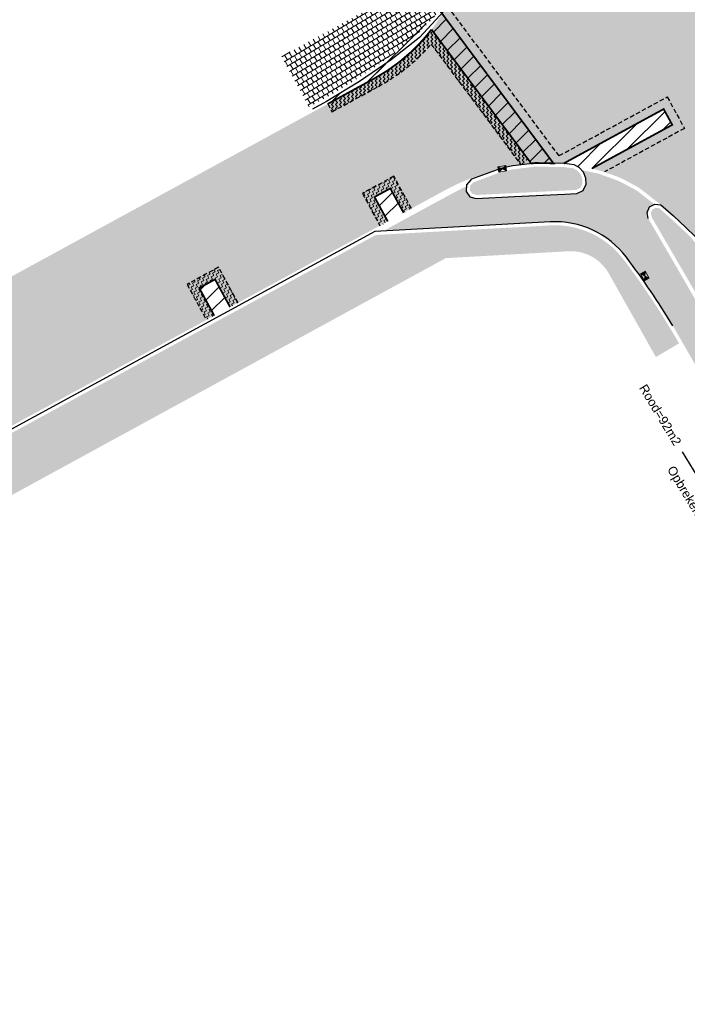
# Model space of a CAD drawing. Header units: metres. Extents: x 197458 to 198035, y 355297 to 355450.
# Tile 2 of 5: x 197510 to 197547, y 355298 to 355352. Entities that reach past the tile are written whole.
import ezdxf
from ezdxf import colors
from ezdxf.entities.mleader import LeaderData, LeaderLine
from ezdxf.math import Vec2, Vec3

# ---------------------------------------------------------------- set-up
doc = ezdxf.new("R2010")
doc.units = ezdxf.units.M
doc.linetypes.add('DASHED2', pattern=[0.375, 0.25, -0.125])
for name, color, linetype, lineweight in [('N-WE-VH-VERHARDING_ASFALT-A-200', 251, 'Continuous', 18), ('V-WE-RI-HWA_KOLK-S', 10, 'Continuous', 25), ('V-WE-VH-VERHARDING_ASFALT-A', 252, 'Continuous', 20), ('V-WE-VH-ZAAGSNEDE-G', 7, 'ZAAGSNEDE_LINE', 30), ('X-XX-AL-AANKLEDING-T25', 7, 'Continuous', 25)]:
    doc.layers.add(name, color=color, linetype=linetype, lineweight=lineweight)
for name, color, linetype in [('V-WE-VH-FREESVAK-G', 7, 'DASHED2'), ('V-WE-VH-VERHARDING_STRAATBAKSTENEN-G', 15, 'Continuous'), ('V-WE-VH-VERHARDING_TROTTOIRTEGELS-A', 253, 'Continuous'), ('V-WE-VH-VERHARDING_TROTTOIRTEGELS_ROOD-A', 13, 'Continuous'), ('V-XX-VH-KANTOPSLUITING_VOORKANTBAND-G', 7, 'CONTINUOUS-V')]:
    doc.layers.add(name, color=color, linetype=linetype)
doc.styles.add('NLCS_ISO', font='arial.ttf')
doc.styles.get("Standard").update_dxf_attribs({"font": 'arial.ttf'})
doc.linetypes.add('CONTINUOUS-V', pattern='A,3.5,[24,NLCS.SHX,S=0.5,R=0,X=0,Y=0],3.5', length=7)
doc.linetypes.add('ZAAGSNEDE_LINE', pattern='A,12.7,-5.08,["Z",Standard,S=2.54,R=0,X=-2.54,Y=-1.27],-6.35', length=24.13)
pattern_1 = [(30.99999999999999, (197094.5641811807, 355532.3899999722), (-0.1569836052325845, 0.2612645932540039), []), (121, (197094.5641811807, 355532.3899999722), (-0.2876159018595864, 0.1827727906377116), [0.3048, -0.3048])]
pattern_2 = [(45, (0, 0), (-0.4490128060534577, 0.4490128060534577), [])]
pattern_3 = [(45, (197526.8388962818, 355343.9602480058), (0, 0.2209708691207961), [0.15625, -0.15625]), (135, (197526.9493817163, 355344.0707334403), (-0.2209708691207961, 0), [0.15625, -0.15625])]
pattern_4 = [(27, (197502.3010873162, 355286.1286634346), (0.0682837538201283, 0.2101557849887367), [0.15625, -0.15625]), (117, (197502.4403070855, 355286.1995994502), (-0.2101557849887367, 0.0682837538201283), [0.15625, -0.15625])]

# ---------------------------------------------------------------- blocks, each defined once
blk = doc.blocks.new('Straatkolk_450')
at = {"lineweight": 9}
h = blk.add_hatch(color=256, dxfattribs=at)
h.dxf.hatch_style = 1
h.paths.add_polyline_path([(0, 0.150000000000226), (0.225, -1.293059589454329e-11), (0.225, 0.2999999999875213)])
h.paths.add_polyline_path([(-0.225, 0.3000000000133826), (-0.225, 1.293059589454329e-11), (0, 0.150000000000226)])
for p, q in [((0.225, 0.2999999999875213), (-0.225, 1.293059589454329e-11)), ((-0.225, 0.3000000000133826), (0.225, -1.293059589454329e-11))]:
    blk.add_line(p, q, dxfattribs=at)
at = {"lineweight": 9, "flags": 128}
blk.add_lwpolyline([(0.225, 0.2999999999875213), (-0.225, 0.3000000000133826), (-0.225, 1.293059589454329e-11), (0.225, -1.293059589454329e-11)], close=True, dxfattribs=at)

msp = doc.modelspace()

# ---------------------------------------------------------------- hatches: boundary and pattern name
at = {"layer": 'N-WE-VH-VERHARDING_ASFALT-A-200'}
h = msp.add_hatch(dxfattribs=at)
h.set_pattern_fill('AVH-ASFALT_FREESVAK', color=256, scale=0.1, angle=45, pattern_type=2)
h.set_pattern_definition(pattern_3)
edge = h.paths.add_edge_path()
edge.add_line((197539.7258735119, 355344.8617715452), (197533.5268551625, 355353.197372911))
edge.add_line((197533.5268551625, 355353.197372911), (197533.1256412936, 355352.8989982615))
edge.add_line((197533.1256412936, 355352.8989982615), (197539.4163402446, 355344.4401172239))
edge.add_line((197539.4163402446, 355344.4401172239), (197539.9777609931, 355344.4296037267))
edge.add_line((197539.9777609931, 355344.4296037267), (197545.5545808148, 355347.4639609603))
edge.add_line((197545.5545808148, 355347.4639609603), (197546.0325168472, 355346.5855663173))
edge.add_line((197546.0325168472, 355346.5855663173), (197541.5617995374, 355344.1530413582))
edge.add_line((197541.5617995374, 355344.1530413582), (197542.2536313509, 355343.9602480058))
edge.add_line((197542.2536313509, 355343.9602480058), (197546.710682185, 355346.3853370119))
edge.add_line((197546.710682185, 355346.3853370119), (197545.7548101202, 355348.1421262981))
edge.add_line((197545.7548101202, 355348.1421262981), (197539.7387929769, 355344.8688010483))
h = msp.add_hatch(dxfattribs=at)
h.set_pattern_fill('AVH-ASFALT_FREESVAK', color=256, scale=0.1, angle=45, pattern_type=2)
h.set_pattern_definition(pattern_3)
edge = h.paths.add_edge_path()
edge.add_line((197538.007680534, 355344.6585466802), (197532.6229847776, 355351.8991571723))
edge.add_arc((197524.4953147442, 355358.1361343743), 10.2449453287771, 313.2077296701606, 322.49824016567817, ccw=False)
edge.add_arc((197524.5700646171, 355358.0760734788), 10.15000000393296, 298.6364249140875, 313.13229684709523, ccw=False)
edge.add_line((197529.4344513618, 355349.1676369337), (197526.8388962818, 355347.7503530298))
edge.add_line((197526.8388962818, 355347.7503530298), (197527.0785212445, 355347.3115137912))
edge.add_line((197527.0785212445, 355347.3115137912), (197529.6740763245, 355348.7287976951))
edge.add_arc((197524.570064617, 355358.0760734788), 10.65000000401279, 298.6364249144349, 313.1340677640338)
edge.add_arc((197524.4953147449, 355358.1361343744), 10.74494532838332, 313.20597478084, 318.9972382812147)
edge.add_line((197532.604288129, 355351.0864251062), (197537.6064666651, 355344.3601720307))
edge.add_line((197537.6064666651, 355344.3601720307), (197538.007680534, 355344.6585466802))
h = msp.add_hatch(dxfattribs=at)
h.set_pattern_fill('AVH-ASFALT_FREESVAK', color=256, scale=0.1, angle=27, pattern_type=2)
h.set_pattern_definition(pattern_4)
h.paths.add_polyline_path([(197530.1866119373, 355341.2054414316), (197529.7473597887, 355340.9665742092), (197528.7697226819, 355342.7643478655), (197530.5254908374, 355343.721106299), (197531.5054283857, 355341.9231580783), (197531.0664024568, 355341.6838753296), (197530.3257277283, 355343.0428341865), (197529.4476360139, 355342.5643418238)])
h = msp.add_hatch(dxfattribs=at)
h.set_pattern_fill('AVH-ASFALT_FREESVAK', color=256, scale=0.1, angle=27, pattern_type=2)
h.set_pattern_definition(pattern_4)
h.paths.add_polyline_path([(197520.523428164, 355335.948245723), (197520.0839782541, 355335.7097425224), (197519.0062922, 355337.695414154), (197520.7627232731, 355338.6505689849), (197521.8432392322, 355336.6659138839), (197521.4041033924, 355336.4268329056), (197520.5625520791, 355337.9725658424), (197519.6840477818, 355337.4948313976)])
at = {"layer": 'V-WE-VH-VERHARDING_ASFALT-A'}
h = msp.add_hatch(color=256, dxfattribs=at)
h.dxf.hatch_style = 1
edge = h.paths.add_edge_path(flags=17)
edge.add_line((197549.7144378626, 355341.5048818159), (197551.1997267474, 355342.3038371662))
edge.add_arc((197539.4227571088, 355333.3404131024), 14.79999948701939, 37.27467816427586, 38.61059050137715)
edge.add_arc((197550.3624286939, 355342.0767493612), 0.8000000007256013, 38.61059078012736, 198.5374645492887)
edge.add_arc((197563.6360522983, 355346.5276949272), 14.80000000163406, 198.537464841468, 199.8390600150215)
edge = h.paths.add_edge_path(flags=16)
edge.add_line((197556.8919692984, 355332.1722217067), (197555.6709995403, 355334.1916996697))
edge.add_arc((197598.6297805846, 355360.1644379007), 50.2000000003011, 204.4430211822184, 211.1570203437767, ccw=False)
edge.add_line((197552.9290449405, 355339.3922747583), (197551.2652343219, 355338.386340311))
edge.add_line((197551.2652343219, 355338.386340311), (197555.5227654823, 355331.3444047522))
edge.add_arc((197556.20736721, 355331.7583135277), 0.7999999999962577, 211.1570702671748, 391.1570203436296)
edge = h.paths.add_edge_path()
edge.add_line((197564.4350693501, 355325.4189411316), (197563.2001749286, 355324.6938160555))
edge.add_line((197563.2001749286, 355324.6938160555), (197561.2792336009, 355328.0615120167))
edge.add_line((197561.2792336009, 355328.0615120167), (197562.4653359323, 355328.7569761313))
edge.add_line((197562.4653359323, 355328.7569761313), (197560.885274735, 355331.4062527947))
edge.add_line((197560.885274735, 355331.4062527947), (197558.3631008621, 355335.7960933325))
edge.add_line((197558.3631008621, 355335.7960933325), (197556.7905652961, 355338.2990105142))
edge.add_line((197556.7905652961, 355338.2990105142), (197556.0110721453, 355337.9008616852))
edge.add_line((197556.0110721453, 355337.9008616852), (197555.5303899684, 355338.7777565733))
edge.add_line((197555.5303899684, 355338.7777565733), (197556.3434705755, 355339.2234580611))
edge.add_line((197556.3434705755, 355339.2234580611), (197555.357, 355340.896))
edge.add_line((197555.357, 355340.896), (197554.1822813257, 355342.7726949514))
edge.add_line((197554.1822813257, 355342.7726949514), (197548.1137989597, 355339.5083828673))
edge.add_line((197548.1137989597, 355339.5083828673), (197548.36, 355339.236))
edge.add_line((197548.36, 355339.236), (197549.631, 355337.632))
edge.add_line((197549.631, 355337.632), (197558.664, 355322.756))
edge.add_line((197558.664, 355322.756), (197558.783, 355322.56))
edge.add_line((197558.783, 355322.56), (197561.5382990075, 355317.7046036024))
edge.add_arc((197487.5895930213, 355269.4289181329), 88.31168056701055, 28.578021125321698, 33.13757270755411, ccw=False)
edge.add_line((197565.1419558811, 355311.6732543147), (197570.4141388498, 355302.7417611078))
edge.add_line((197570.4141388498, 355302.7417611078), (197573.592443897, 355297.5738644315))
edge.add_line((197573.592443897, 355297.5738644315), (197578.1999604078, 355300.4479705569))
edge.add_line((197578.1999604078, 355300.4479705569), (197577.9355870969, 355300.871864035))
edge.add_line((197577.9355870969, 355300.871864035), (197578.5796126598, 355301.2735290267))
edge.add_arc((197871.7290732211, 355485.4544836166), 346.2069182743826, 209.5328312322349, 212.1404665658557, ccw=False)
edge.add_line((197570.5036469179, 355314.8014062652), (197565.8389198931, 355323.0170758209))
edge.add_line((197565.8389198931, 355323.0170758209), (197564.9161293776, 355324.6003276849))
edge.add_line((197564.9161293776, 355324.6003276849), (197564.4350693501, 355325.4189411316))
edge = h.paths.add_edge_path()
edge.add_line((197586.0076655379, 355378.4398589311), (197585.5796667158, 355378.2057448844))
edge.add_line((197585.5796667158, 355378.2057448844), (197584.9319329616, 355379.3902253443))
edge.add_line((197584.9319329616, 355379.3902253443), (197573.5085938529, 355373.1447046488))
edge.add_line((197573.5085938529, 355373.1447046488), (197569.1374043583, 355370.7547594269))
edge.add_line((197569.1374043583, 355370.7547594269), (197569.9720432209, 355369.2282065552))
edge.add_line((197569.9720432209, 355369.2282065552), (197569.0946249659, 355368.7484803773))
edge.add_line((197569.0946249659, 355368.7484803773), (197568.2599868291, 355370.2750319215))
edge.add_line((197568.2599868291, 355370.2750319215), (197560.363503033, 355365.9576341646))
edge.add_line((197560.363503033, 355365.9576341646), (197561.1089477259, 355364.5942172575))
edge.add_line((197561.1089477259, 355364.5942172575), (197560.2315294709, 355364.1144910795))
edge.add_line((197560.2315294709, 355364.1144910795), (197559.4860882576, 355365.4779016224))
edge.add_line((197559.4860882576, 355365.4779016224), (197555.5385051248, 355363.3192620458))
edge.add_arc((197546.3409431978, 355379.4966727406), 18.60923862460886, 290.3684562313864, 299.6201144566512, ccw=False)
edge.add_line((197552.818, 355362.051), (197551.6009071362, 355361.6532767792))
edge.add_line((197551.6009071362, 355361.6532767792), (197555.5714447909, 355354.0573866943))
edge.add_arc((197563.7722097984, 355347.8831807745), 10.26515296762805, 119.42625446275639, 143.0245784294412, ccw=False)
edge.add_line((197558.7289102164, 355356.8240137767), (197560.4542319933, 355357.7557169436))
edge.add_line((197560.4542319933, 355357.7557169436), (197563.0478663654, 355359.1688986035))
edge.add_line((197563.0478663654, 355359.1688986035), (197577.0642003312, 355366.8059141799))
edge.add_line((197577.0642003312, 355366.8059141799), (197588.8567496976, 355373.231266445))
edge.add_line((197588.8567496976, 355373.231266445), (197586.0076655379, 355378.4398589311))
edge = h.paths.add_edge_path()
edge.add_line((197504.0652523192, 355328.5374975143), (197504.7103038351, 355327.3513144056))
edge.add_line((197504.7103038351, 355327.3513144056), (197520.5237376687, 355335.9507284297))
edge.add_line((197520.5237376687, 355335.9507284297), (197519.6840477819, 355337.4948313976))
edge.add_line((197519.6840477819, 355337.4948313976), (197520.5625520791, 355337.9725658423))
edge.add_line((197520.5625520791, 355337.9725658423), (197521.4022419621, 355336.4284628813))
edge.add_line((197521.4022419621, 355336.4284628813), (197529.3983398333, 355340.7767756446))
edge.add_line((197529.3983398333, 355340.7767756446), (197530.1877845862, 355341.2060791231))
edge.add_line((197530.1877845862, 355341.2060791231), (197529.4476360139, 355342.5643418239))
edge.add_line((197529.4476360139, 355342.5643418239), (197530.3257277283, 355343.0428341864))
edge.add_line((197530.3257277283, 355343.0428341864), (197531.0662892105, 355341.6838137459))
edge.add_line((197531.0662892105, 355341.6838137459), (197533.4684348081, 355342.9901109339))
edge.add_arc((197538.3174394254, 355334.0732923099), 10.15000000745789, 110.6840293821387, 118.53753927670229, ccw=False)
edge.add_line((197534.732316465, 355343.5690489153), (197536.271, 355344.087))
edge.add_line((197536.271, 355344.087), (197537.159, 355344.305))
edge.add_line((197537.159, 355344.305), (197538.408, 355344.459))
edge.add_line((197538.408, 355344.459), (197539.9777609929, 355344.4296037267))
edge.add_line((197539.9777609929, 355344.4296037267), (197545.5545808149, 355347.4639609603))
edge.add_line((197545.5545808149, 355347.4639609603), (197546.0325168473, 355346.5855663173))
edge.add_line((197546.0325168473, 355346.5855663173), (197541.5617995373, 355344.1530413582))
edge.add_line((197541.5617995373, 355344.1530413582), (197542.011, 355344.049))
edge.add_line((197542.011, 355344.049), (197543.151, 355343.632))
edge.add_line((197543.151, 355343.632), (197544.162, 355343.095))
edge.add_line((197544.162, 355343.095), (197545.406, 355342.125))
edge.add_line((197545.406, 355342.125), (197546.774, 355340.88))
edge.add_arc((197531.5320276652, 355324.6025295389), 22.29963598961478, 44.61174637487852, 46.88164307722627, ccw=False)
edge.add_line((197547.4067389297, 355340.2635418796), (197553.7149018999, 355343.6567811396))
edge.add_line((197553.7149018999, 355343.6567811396), (197553.436, 355344.26))
edge.add_line((197553.436, 355344.26), (197553.13, 355345.24))
edge.add_line((197553.13, 355345.24), (197552.939, 355346.272))
edge.add_line((197552.939, 355346.272), (197552.874, 355347.335))
edge.add_line((197552.874, 355347.335), (197552.941, 355348.407))
edge.add_line((197552.941, 355348.407), (197553.14, 355349.462))
edge.add_line((197553.14, 355349.462), (197553.464, 355350.477))
edge.add_line((197553.464, 355350.477), (197553.903, 355351.431))
edge.add_line((197553.903, 355351.431), (197554.441, 355352.305))
edge.add_line((197554.441, 355352.305), (197554.7457580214, 355352.7701538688))
edge.add_line((197554.7457580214, 355352.7701538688), (197554.9379715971, 355353.1106014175))
edge.add_line((197554.9379715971, 355353.1106014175), (197550.5916998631, 355361.4252946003))
edge.add_line((197550.5916998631, 355361.4252946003), (197549.498, 355361.254))
edge.add_line((197549.498, 355361.254), (197547.8104403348, 355361.254))
edge.add_line((197547.8104403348, 355361.254), (197547.1696341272, 355361.3482490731))
edge.add_line((197547.1696341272, 355361.3482490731), (197542.6791571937, 355358.8926817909))
edge.add_line((197542.6791571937, 355358.8926817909), (197542.1993692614, 355359.7700662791))
edge.add_line((197542.1993692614, 355359.7700662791), (197545.6818902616, 355361.6744440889))
edge.add_line((197545.6818902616, 355361.6744440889), (197545.479, 355361.727))
edge.add_line((197545.479, 355361.727), (197544.344, 355362.164))
edge.add_line((197544.344, 355362.164), (197543.26, 355362.732))
edge.add_line((197543.26, 355362.732), (197542.248, 355363.422))
edge.add_line((197542.248, 355363.422), (197541.328, 355364.218))
edge.add_line((197541.328, 355364.218), (197540.516, 355365.102))
edge.add_line((197540.516, 355365.102), (197539.822, 355366.053))
edge.add_line((197539.822, 355366.053), (197539.5530650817, 355366.5104724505))
edge.add_line((197539.5530650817, 355366.5104724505), (197538.098673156, 355365.3824440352))
edge.add_arc((197524.5590878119, 355359.4058539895), 14.79999999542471, 16.82731899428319, 23.81743209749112, ccw=False)
edge.add_arc((197537.9596298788, 355363.4586890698), 0.7999999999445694, -139.60912660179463, 16.827319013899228, ccw=False)
edge.add_arc((197548.6340558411, 355372.5172015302), 14.80000002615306, 214.6248571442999, 220.3224529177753, ccw=False)
edge.add_line((197536.4552847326, 355364.1078296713), (197534.243246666, 355362.3921698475))
edge.add_line((197534.243246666, 355362.3921698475), (197534.437, 355362.052))
edge.add_line((197534.437, 355362.052), (197535.041, 355360.573))
edge.add_line((197535.041, 355360.573), (197535.356, 355358.976))
edge.add_line((197535.356, 355358.976), (197535.356, 355357.348))
edge.add_line((197535.356, 355357.348), (197535.05, 355355.78))
edge.add_line((197535.05, 355355.78), (197534.274, 355354.29))
edge.add_line((197534.274, 355354.29), (197533.314, 355352.912))
edge.add_line((197533.314, 355352.912), (197532.7618599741, 355352.0829950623))
edge.add_arc((197524.5700646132, 355358.0760734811), 10.15000000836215, 313.13229685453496, 323.810975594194, ccw=False)
edge.add_arc((197524.5700646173, 355358.0760734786), 10.15000000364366, 298.63642491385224, 313.13229684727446, ccw=False)
edge.add_line((197529.4344513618, 355349.1676369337), (197525.9660482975, 355347.2737407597))
edge.add_line((197525.9660482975, 355347.2737407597), (197499.0168874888, 355332.5583482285))
edge.add_line((197499.0168874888, 355332.5583482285), (197487.4584660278, 355326.2236657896))
edge.add_line((197487.4584660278, 355326.2236657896), (197472.5663770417, 355317.9818015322))
edge.add_arc((197667.4658498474, 354960.6523331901), 407.025986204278, 118.6095315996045, 120.8626701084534)
edge.add_line((197458.6688093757, 355310.0431592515), (197462.478072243, 355303.8225487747))
edge.add_line((197462.478072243, 355303.8225487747), (197465.6958788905, 355305.7525755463))
edge.add_line((197465.6958788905, 355305.7525755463), (197470.0334617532, 355308.279215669))
edge.add_line((197470.0334617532, 355308.279215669), (197472.2159121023, 355309.5185421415))
edge.add_line((197472.2159121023, 355309.5185421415), (197481.0349121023, 355314.3515421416))
edge.add_line((197481.0349121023, 355314.3515421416), (197481.5291214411, 355314.7062856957))
edge.add_line((197481.5291214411, 355314.7062856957), (197496.7300793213, 355323.0116336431))
edge.add_line((197496.7300793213, 355323.0116336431), (197503.8317996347, 355326.8735800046))
edge.add_line((197503.8317996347, 355326.8735800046), (197503.1869679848, 355328.0593588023))
edge.add_line((197503.1869679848, 355328.0593588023), (197504.0652523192, 355328.5374975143))
edge = h.paths.add_edge_path()
edge.add_line((197523.4493301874, 355378.5627080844), (197522.59826066, 355377.6768512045))
edge.add_line((197522.59826066, 355377.6768512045), (197524.7598667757, 355375.3748029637))
edge.add_line((197524.7598667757, 355375.3748029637), (197526.9601055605, 355372.8249483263))
edge.add_arc((197489.5248926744, 355341.332982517), 48.91972071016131, 34.46672656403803, 40.071859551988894, ccw=False)
edge.add_line((197529.857, 355369.018), (197530.758, 355367.918))
edge.add_line((197530.758, 355367.918), (197532.722, 355365.063))
edge.add_line((197532.722, 355365.063), (197533.7432927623, 355363.2699314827))
edge.add_line((197533.7432927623, 355363.2699314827), (197535.9131629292, 355364.9528858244))
edge.add_arc((197548.6340590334, 355372.5171963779), 14.79999972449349, 208.0414957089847, 210.737266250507, ccw=False)
edge.add_arc((197491.2618668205, 355341.9650848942), 50.20000000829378, 28.03490460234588, 37.32662739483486)
edge.add_arc((197531.8166471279, 355372.8893439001), 0.8000000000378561, 41.17824986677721, 217.3266268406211, ccw=False)
edge.add_arc((197494.9141190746, 355340.6526653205), 49.80000004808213, 36.15274531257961, 41.139882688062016, ccw=False)
edge.add_line((197535.1249866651, 355370.0316736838), (197536.5093058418, 355368.136964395))
edge.add_arc((197524.5590878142, 355359.4058539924), 14.79999999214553, 27.776050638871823, 36.15274289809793, ccw=False)
edge.add_line((197537.6537703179, 355366.302903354), (197539.0854967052, 355367.413352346))
edge.add_line((197539.0854967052, 355367.413352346), (197538.946, 355367.708))
edge.add_line((197538.946, 355367.708), (197536.186, 355371.599))
edge.add_line((197536.186, 355371.599), (197533.188, 355375.321))
edge.add_line((197533.188, 355375.321), (197529.969, 355378.854))
edge.add_line((197529.969, 355378.854), (197526.547, 355382.178))
edge.add_line((197526.547, 355382.178), (197520.8584987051, 355387.3103461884))
edge.add_line((197520.8584987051, 355387.3103461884), (197517.8802881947, 355389.7953536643))
edge.add_line((197517.8802881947, 355389.7953536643), (197504.5747813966, 355401.8000036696))
edge.add_line((197504.5747813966, 355401.8000036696), (197500.7816546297, 355397.5958432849))
edge.add_line((197500.7816546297, 355397.5958432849), (197514.8273631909, 355384.9187573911))
edge.add_line((197514.8273631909, 355384.9187573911), (197520.0640612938, 355380.192061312))
edge.add_line((197520.0640612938, 355380.192061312), (197521.892303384, 355378.3854438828))
edge.add_line((197521.892303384, 355378.3854438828), (197522.7282060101, 355379.2555139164))
edge.add_line((197522.7282060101, 355379.2555139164), (197523.4493301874, 355378.5627080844))
at = {"layer": 'V-WE-VH-VERHARDING_ASFALT-A', "lineweight": 9}
h = msp.add_hatch(dxfattribs=at)
h.set_pattern_fill('ANSI31', color=256, scale=0.2)
h.set_pattern_definition(pattern_2)
edge = h.paths.add_edge_path()
edge.add_line((197526.8388962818, 355347.7503530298), (197529.4344513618, 355349.1676369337))
edge.add_arc((197524.5700646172, 355358.0760734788), 10.15000000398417, 298.6364249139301, 313.1322968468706)
edge.add_arc((197524.4953147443, 355358.1361343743), 10.24494532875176, 313.2077296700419, 322.498240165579)
edge.add_line((197532.6229847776, 355351.8991571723), (197538.1772389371, 355344.4305474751))
edge.add_line((197538.1772389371, 355344.4305474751), (197538.408, 355344.459))
edge.add_line((197538.408, 355344.459), (197539.4163402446, 355344.4401172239))
edge.add_line((197539.4163402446, 355344.4401172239), (197533.1256412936, 355352.8989982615))
h = msp.add_hatch(dxfattribs=at)
h.set_pattern_fill('ANSI31', color=256, scale=0.2)
h.set_pattern_definition(pattern_2)
edge = h.paths.add_edge_path()
edge.add_line((197531.5094698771, 355350.6688368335), (197532.6699663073, 355351.8359827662))
edge.add_line((197532.6699663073, 355351.8359827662), (197538.1772389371, 355344.4305474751))
edge.add_arc((197538.8853789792, 355332.9646836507), 11.48771063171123, 87.35084886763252, 93.53413981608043, ccw=False)
edge.add_line((197539.4163402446, 355344.4401172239), (197533.2040079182, 355352.7936214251))
edge.add_line((197533.2040079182, 355352.7936214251), (197531.95, 355351.444))
edge.add_line((197531.95, 355351.444), (197530.38, 355350.2))
edge.add_line((197530.38, 355350.2), (197528.605, 355348.992))
edge.add_line((197528.605, 355348.992), (197526.7670087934, 355347.8820048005))
edge.add_line((197526.7670087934, 355347.8820048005), (197526.8388962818, 355347.7503530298))
edge.add_line((197526.8388962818, 355347.7503530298), (197529.4344513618, 355349.1676369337))
edge.add_arc((197524.5700646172, 355358.0760734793), 10.15000000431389, 298.6364249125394, 313.1322967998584)
h = msp.add_hatch(dxfattribs=at)
h.set_pattern_fill('ANSI31', color=256, scale=0.2)
h.set_pattern_definition([(45, (197544.409642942, 355346.1058401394), (-0.4490128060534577, 0.4490128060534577), [])])
h.paths.add_polyline_path([(197539.9777609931, 355344.4296037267), (197541.5617995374, 355344.1530413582), (197546.0325168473, 355346.5855663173), (197545.5545808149, 355347.4639609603)])
h = msp.add_hatch(dxfattribs=at)
h.set_pattern_fill('ANSI31', color=256, scale=0.2)
h.set_pattern_definition([(45, (197527.9102745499, 355342.9628725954), (-0.4490128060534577, 0.4490128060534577), [])])
h.paths.add_polyline_path([(197529.4476360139, 355342.5643418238), (197530.1866119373, 355341.2054414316), (197531.0664024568, 355341.6838753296), (197530.3257277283, 355343.0428341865)])
h = msp.add_hatch(dxfattribs=at)
h.set_pattern_fill('ANSI31', color=256, scale=0.2)
h.set_pattern_definition([(45, (197518.2470907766, 355337.7056768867), (-0.4490128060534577, 0.4490128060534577), [])])
h.paths.add_polyline_path([(197519.6840477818, 355337.4948313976), (197520.523428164, 355335.948245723), (197521.4032186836, 355336.426679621), (197520.5625520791, 355337.9725658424)])
at = {"layer": 'V-WE-VH-VERHARDING_STRAATBAKSTENEN-G'}
h = msp.add_hatch(color=256, dxfattribs=at)
h.dxf.hatch_style = 1
h.paths.add_polyline_path([(197540.9197324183, 355343.8392036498), (197540.7303122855, 355344.0478055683), (197540.5012305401, 355344.1697740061), (197539.996400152, 355344.2292196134), (197538.4184168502, 355344.2587698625), (197537.192772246, 355344.1076495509), (197536.7606903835, 355344.0127077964), (197536.332642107, 355343.8964955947), (197534.9348517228, 355343.3691205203), (197534.933732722, 355343.3685366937), (197534.7636129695, 355343.1700636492), (197534.7529780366, 355342.9398486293), (197534.8866846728, 355342.7524094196), (197535.1418409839, 355342.6774482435), (197537.239975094, 355342.7827485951), (197540.0398701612, 355342.9247433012), (197540.6631563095, 355342.9558135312), (197540.9198884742, 355343.0749087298), (197541.0325838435, 355343.327429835), (197541.0242735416, 355343.5782498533)])
h = msp.add_hatch(color=256, dxfattribs=at)
h.dxf.hatch_style = 1
h.paths.add_polyline_path([(197548.2072763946, 355339.1067034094), (197547.6778588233, 355339.6924209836), (197547.3619053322, 355340.0194175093), (197547.3282397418, 355339.9920148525), (197547.0479333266, 355340.3363858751), (197546.6365792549, 355340.7346688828), (197545.9603804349, 355341.3590822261), (197545.318143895, 355341.9351376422), (197545.1073284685, 355341.9639136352), (197544.9241306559, 355341.863430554), (197544.8373101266, 355341.674504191), (197544.8870829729, 355341.4377276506), (197546.3378523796, 355338.9456084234), (197547.8099178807, 355336.4164958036), (197549.4711810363, 355337.5116577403)])
at = {"layer": 'V-WE-VH-VERHARDING_TROTTOIRTEGELS-A', "lineweight": 9}
h = msp.add_hatch(dxfattribs=at)
h.set_pattern_fill('AR-B88', color=251, scale=0.0015, angle=31)
h.set_pattern_definition(pattern_1)
edge = h.paths.add_edge_path()
edge.add_line((197524.2654567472, 355350.3872482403), (197527.7334939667, 355352.2818140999))
edge.add_line((197527.7334939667, 355352.2818140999), (197530.227, 355353.644))
edge.add_arc((197529.1556763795, 355355.3261427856), 1.994326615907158, 302.4922579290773, 391.561493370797)
edge.add_line((197530.855, 355356.37), (197528.1900090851, 355360.7043700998))
edge.add_line((197528.1900090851, 355360.7043700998), (197524.894, 355365.892))
edge.add_line((197524.894, 355365.892), (197521.231, 355370.851))
edge.add_line((197521.231, 355370.851), (197522.8037901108, 355372.4889338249))
edge.add_arc((197474.2859574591, 355328.226298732), 65.67465988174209, 38.174867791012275, 42.37407946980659, ccw=False)
edge.add_line((197525.9146514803, 355368.8174172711), (197529.836702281, 355363.4985186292))
edge.add_line((197529.836702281, 355363.4985186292), (197531.222999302, 355361.2944060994))
edge.add_line((197531.222999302, 355361.2944060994), (197532.4494219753, 355359.0056805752))
edge.add_line((197532.4494219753, 355359.0056805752), (197533.5063436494, 355356.6531135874))
edge.add_arc((197529.6870403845, 355355.20027586), 4.086295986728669, -32.14993942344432, 20.826484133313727, ccw=False)
edge.add_arc((197519.8747935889, 355364.4910141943), 17.53839934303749, 302.0021928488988, 319.17731751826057, ccw=False)
edge.add_line((197529.1692984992, 355349.6179637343), (197528.4969617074, 355349.1603959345))
edge.add_line((197528.4969617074, 355349.1603959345), (197526.6673319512, 355348.0554508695))
edge.add_line((197526.6673319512, 355348.0554508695), (197525.7983108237, 355347.5809282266))
edge.add_line((197525.7983108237, 355347.5809282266), (197524.2654567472, 355350.3872482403))
h = msp.add_hatch(dxfattribs=at)
h.set_pattern_fill('AR-B88', color=251, scale=0.0015, angle=32)
h.set_pattern_definition([(32, (197094.5641811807, 355532.3899999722), (-0.1615193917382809, 0.2584850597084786), []), (122, (197094.5641811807, 355532.3899999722), (-0.2907619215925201, 0.1777253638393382), [0.3048, -0.3048])])
edge = h.paths.add_edge_path()
edge.add_line((197545.1221395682, 355333.6429496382), (197546.4118183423, 355334.4072111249))
edge.add_arc((197508.2359299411, 355312.5302473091), 44.00000001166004, 29.81517159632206, 37.12302587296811)
edge.add_arc((197539.4917147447, 355336.1885633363), 4.79999999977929, 37.12302587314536, 92.89015226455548)
edge.add_line((197539.2496925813, 355340.982457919), (197529.5259668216, 355340.4477753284))
edge.add_line((197529.5259668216, 355340.4477753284), (197504.5642180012, 355326.8734681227))
edge.add_line((197504.5642180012, 355326.8734681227), (197506.0121995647, 355324.1886409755))
edge.add_line((197506.0121995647, 355324.1886409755), (197533.417, 355339.157))
edge.add_line((197533.417, 355339.157), (197540.2470000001, 355339.54))
edge.add_arc((197540.3838673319, 355337.1201248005), 2.423742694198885, 29.374248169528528, 93.23718115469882, ccw=False)
edge.add_line((197542.496, 355338.309), (197545.1221395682, 355333.6429496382))
at = {"layer": 'V-WE-VH-VERHARDING_TROTTOIRTEGELS_ROOD-A', "lineweight": 9}
h = msp.add_hatch(dxfattribs=at)
h.set_pattern_fill('AR-B88', color=251, scale=0.0015, angle=31)
h.set_pattern_definition(pattern_1)
edge = h.paths.add_edge_path()
edge.add_line((197546.0714656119, 355335.3800228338), (197553.0000598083, 355323.3467731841))
edge.add_line((197553.0000598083, 355323.3467731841), (197561.4022725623, 355308.7714269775))
edge.add_line((197561.4022725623, 355308.7714269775), (197563.1972723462, 355309.2643227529))
edge.add_line((197563.1972723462, 355309.2643227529), (197554.9465, 355323.611))
edge.add_line((197554.9465, 355323.611), (197547.6209299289, 355336.3157810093))
edge.add_line((197547.6209299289, 355336.3157810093), (197546.165, 355338.845))
edge.add_line((197546.165, 355338.845), (197544.698, 355341.365))
edge.add_line((197544.698, 355341.365), (197544.6349015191, 355341.6651684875))
edge.add_line((197544.6349015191, 355341.6651684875), (197544.77, 355342.007))
edge.add_line((197544.77, 355342.007), (197545.0412636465, 355342.1557867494))
edge.add_line((197545.0412636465, 355342.1557867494), (197544.0527756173, 355342.9265531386))
edge.add_line((197544.0527756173, 355342.9265531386), (197543.0693522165, 355343.4489056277))
edge.add_line((197543.0693522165, 355343.4489056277), (197541.9553463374, 355343.8563972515))
edge.add_line((197541.9553463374, 355343.8563972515), (197540.98462912, 355344.0652438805))
edge.add_line((197540.98462912, 355344.0652438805), (197541.092, 355343.947))
edge.add_line((197541.092, 355343.947), (197541.223, 355343.62))
edge.add_line((197541.223, 355343.62), (197541.2341930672, 355343.2796363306))
edge.add_line((197541.2341930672, 355343.2796363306), (197541.0952987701, 355342.9358080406))
edge.add_line((197541.0952987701, 355342.9358080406), (197540.712, 355342.758))
edge.add_line((197540.712, 355342.758), (197540.1675852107, 355342.7309632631))
edge.add_line((197540.1675852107, 355342.7309632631), (197535.118, 355342.476))
edge.add_line((197535.118, 355342.476), (197534.764, 355342.58))
edge.add_line((197534.764, 355342.58), (197534.55, 355342.88))
edge.add_line((197534.55, 355342.88), (197534.5635289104, 355343.1728611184))
edge.add_line((197534.5635289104, 355343.1728611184), (197533.6345868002, 355342.6820606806))
edge.add_line((197533.6345868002, 355342.6820606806), (197530.0206370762, 355340.716779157))
edge.add_line((197530.0206370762, 355340.716779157), (197539.2396083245, 355341.1822035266))
edge.add_arc((197539.4917147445, 355336.1885633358), 5.000000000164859, 37.123025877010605, 92.89015226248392, ccw=False)
edge.add_arc((197508.2359299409, 355312.5302473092), 44.20000001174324, 31.12877166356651, 37.123025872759, ccw=False)

# ---------------------------------------------------------------- linework, layer by layer
at = {"layer": 'V-WE-VH-FREESVAK-G'}
for points in [[(197539.7258735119, 355344.8617715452), (197533.5268551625, 355353.197372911)], [(197539.7387929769, 355344.8688010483), (197545.7548101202, 355348.1421262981), (197546.710682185, 355346.3853370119), (197542.253631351, 355343.9602480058)], [(197531.5054283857, 355341.9231580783), (197530.5254908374, 355343.721106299), (197528.7697226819, 355342.7643478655), (197529.7473597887, 355340.9665742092)], [(197521.8432392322, 355336.6659138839), (197520.7627232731, 355338.6505689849), (197519.0062922, 355337.695414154), (197520.0839782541, 355335.7097425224)]]:
    msp.add_lwpolyline(points, dxfattribs=at)
msp.add_lwpolyline([(197526.8388962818, 355347.7503530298), (197527.0785212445, 355347.3115137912), (197529.6740763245, 355348.7287976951, 0.06334241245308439), (197531.8515527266, 355350.3041733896, 0.0252745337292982), (197532.604288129, 355351.0864251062), (197537.6064666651, 355344.3601720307)], format="xyb", dxfattribs=at)
at = {"layer": 'V-WE-VH-ZAAGSNEDE-G', "ltscale": 0.1, "const_width": 0.1, "flags": 128}
msp.add_lwpolyline([(197526.8388962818, 355347.7503530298), (197529.4344513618, 355349.1676369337, 0.06333465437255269), (197531.5094698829, 355350.668836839, 0.04055971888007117), (197532.6229847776, 355351.8991571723), (197538.1772389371, 355344.4305474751), (197538.408, 355344.459), (197539.4163402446, 355344.4401172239), (197533.1256412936, 355352.8989982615)], format="xyb", dxfattribs=at)
msp.add_lwpolyline([(197539.9777609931, 355344.4296037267), (197545.5545808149, 355347.4639609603), (197546.0325168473, 355346.5855663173), (197541.5617995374, 355344.1530413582)], dxfattribs=at)
at = {"layer": 'V-WE-VH-ZAAGSNEDE-G', "ltscale": 0.1, "const_width": 0.1}
for points in [[(197531.0664024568, 355341.6838753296), (197530.3257277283, 355343.0428341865), (197529.4476360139, 355342.5643418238), (197530.1866119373, 355341.2054414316)], [(197521.4041033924, 355336.4268329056), (197520.5625520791, 355337.9725658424), (197519.6840477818, 355337.4948313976), (197520.523428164, 355335.948245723)]]:
    msp.add_lwpolyline(points, dxfattribs=at)
at = {"layer": 'V-XX-VH-KANTOPSLUITING_VOORKANTBAND-G', "ltscale": 0.2}
for points in [[(197521.5747608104, 355374.1027673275), (197523.494, 355372.041), (197526.072, 355368.941), (197528.469, 355365.707), (197530.006, 355363.605), (197531.396, 355361.395), (197532.629, 355359.094), (197533.696, 355356.719), (197533.934, 355355.773), (197533.95, 355354.771), (197533.735, 355353.792), (197533.314, 355352.912), (197531.95, 355351.444), (197530.38, 355350.2), (197528.605, 355348.992), (197526.767, 355347.882), (197525.9947292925, 355347.4603072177)], [(197539.2396083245, 355341.1822035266), (197529.47, 355340.645), (197504.5736895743, 355327.1062784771)]]:
    msp.add_lwpolyline(points, dxfattribs=at)
msp.add_lwpolyline([(197534.807, 355343.528), (197534.567, 355343.248), (197534.55, 355342.88), (197534.764, 355342.58), (197535.118, 355342.476), (197537.25, 355342.583), (197540.05, 355342.725), (197540.712, 355342.758), (197541.072, 355342.925), (197541.234, 355343.288), (197541.223, 355343.62), (197541.092, 355343.947), (197540.855, 355344.208), (197540.562, 355344.364), (197540.01, 355344.429), (197538.408, 355344.459), (197537.159, 355344.305), (197536.713, 355344.207), (197536.271, 355344.087), (197534.853, 355343.552)], close=True, dxfattribs=at)
at = {"layer": 'V-XX-VH-KANTOPSLUITING_VOORKANTBAND-G', "ltscale": 0.2, "flags": 128}
msp.add_lwpolyline([(197544.698, 355341.365), (197544.628, 355341.698), (197544.77, 355342.007), (197545.069, 355342.171), (197545.406, 355342.125), (197546.095, 355341.507), (197546.774, 355340.88), (197547.309, 355340.362), (197547.824, 355339.829), (197548.36, 355339.236), (197549.631, 355337.632), (197549.769, 355337.439), (197555.904, 355327.313), (197558.664, 355322.756), (197558.783, 355322.56), (197558.891, 355322), (197558.825, 355321.434), (197558.558, 355320.572), (197558.499, 355319.765), (197558.752, 355318.997), (197563.9190207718, 355309.8429631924)], dxfattribs=at)
at = {"layer": 'V-XX-VH-KANTOPSLUITING_VOORKANTBAND-G', "ltscale": 0.2}
msp.add_lwpolyline([(197546.0714656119, 355335.3800228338, 0.02616083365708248), (197543.4784219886, 355339.2062056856, 0.2482490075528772), (197539.2396083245, 355341.1822035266)], format="xyb", dxfattribs=at)

# ---------------------------------------------------------------- block references
at = {"layer": 'V-WE-RI-HWA_KOLK-S'}
for p, rotation in [((197536.5862384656, 355343.9849717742), 10.19309713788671), ((197544.3753682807, 355338.0809177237), 299.8774153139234)]:
    msp.add_blockref('Straatkolk_450', p, dxfattribs=dict(at, rotation=rotation))

# ---------------------------------------------------------------- leaders
at = {"layer": 'X-XX-AL-AANKLEDING-T25'}
ml = msp.add_multileader_mtext('Standard', dxfattribs=at)
ml.set_content('Rood=92m2', color=256, style='NLCS_ISO')
ml.set_leader_properties()
ml.build(insert=Vec2(0, 0))
ml.multileader.update_dxf_attribs({"arrow_head_size": 0.5})
ctx = ml.context
ctx.base_point, ctx.char_height, ctx.arrow_head_size, ctx.landing_gap_size, ctx.plane_origin, ctx.plane_x_axis, ctx.plane_y_axis = Vec3(197544.1639515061, 355332.4043147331), 0.5, 0.5, 0.5, Vec3(197523.2666559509, 355324.0080115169), Vec3(0.5173213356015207, -0.8557912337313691), Vec3(0.8557912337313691, 0.5173213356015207)
ctx.text_align_type = 2
notes = []
notes.append((ctx, [(1, (1, 1, 0), (197547.4208032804, 355327.0165895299), (-0.5173213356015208, 0.8557912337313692), 1.562319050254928, [(0, [(197552.2949006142, 355326.9313493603)], 0, [])])]))
ctx.mtext.insert, ctx.mtext.text_direction, ctx.mtext.rotation, ctx.mtext.alignment, ctx.mtext.flow_direction = Vec3(197546.5715179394, 355328.913039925), Vec3(0.5173213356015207, -0.8557912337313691), 5.256106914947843, 3, 5
ml = msp.add_multileader_mtext('Standard', dxfattribs=at)
ml.set_content('Opbreken elementenverharding', color=256, style='NLCS_ISO')
ml.set_leader_properties()
ml.build(insert=Vec2(0, 0))
ml.multileader.update_dxf_attribs({"arrow_head_size": 0.5})
ctx = ml.context
ctx.base_point, ctx.char_height, ctx.arrow_head_size, ctx.landing_gap_size, ctx.plane_origin, ctx.plane_x_axis, ctx.plane_y_axis = Vec3(197545.6628102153, 355327.8385633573), 0.5, 0.5, 0.5, Vec3(197527.874735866, 355314.2987563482), Vec3(0.5173213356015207, -0.8557912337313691), Vec3(0.8557912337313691, 0.5173213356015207)
ctx.text_align_type = 2
notes.append((ctx, [(1, (1, 1, 0), (197552.0288831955, 355317.3073343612), (-0.5173213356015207, 0.8557912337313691), 1.562319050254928, [(0, [(197560.0253561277, 355317.9902026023)], 0, [])])]))
ctx.mtext.insert, ctx.mtext.text_direction, ctx.mtext.rotation, ctx.mtext.alignment, ctx.mtext.flow_direction = Vec3(197551.2388494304, 355319.2396020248), Vec3(0.5173213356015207, -0.8557912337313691), 5.256106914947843, 3, 5
for ctx, leaders in notes:
    for number, flags, end, landing, length, lines in leaders:
        leader = LeaderData()
        leader.index, (leader.has_last_leader_line, leader.has_dogleg_vector, leader.attachment_direction) = number, flags
        leader.last_leader_point, leader.dogleg_vector, leader.dogleg_length = Vec3(end), Vec3(landing), length
        for number, points, colour, breaks in lines:
            line = LeaderLine()
            line.index, line.vertices, line.color, line.breaks = number, Vec3.list(points), colors.encode_raw_color(colour), breaks
            leader.lines.append(line)
        ctx.leaders.append(leader)

doc.saveas('drawing.dxf')
